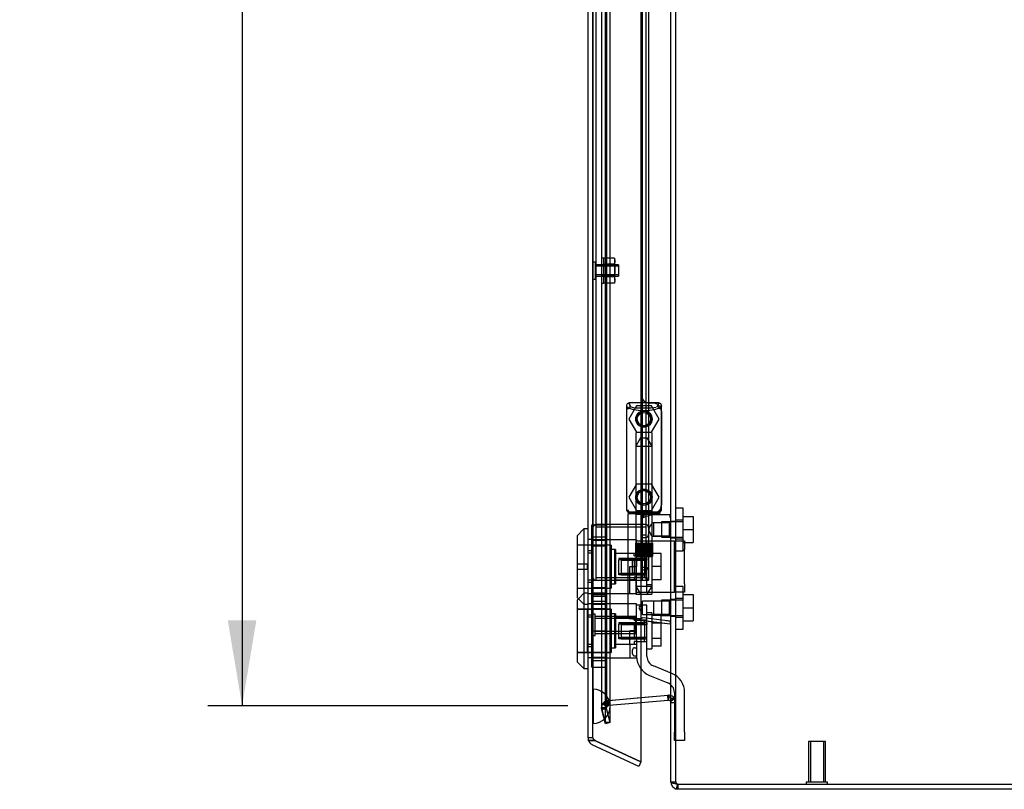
# Model space of a CAD drawing. Header units: inches. Extents: x 1 to 240, y -1 to 159.
# Tile 20 of 26: x 105 to 119, y 60 to 71. Entities that reach past the tile are written whole.
import ezdxf
from ezdxf.enums import TextEntityAlignment as Align
from ezdxf.lldxf.tags import DXFTag

# ---------------------------------------------------------------- set-up
doc = ezdxf.new("R2010")
doc.units = ezdxf.units.IN
doc.header["$MEASUREMENT"] = 0
for name, color, linetype in [('COM70220', 7, 'Continuous'), ('COM70708-1', 7, 'Continuous'), ('COM70710-5', 7, 'Continuous'), ('COM70711-1', 7, 'Continuous'), ('COM70712-10', 7, 'Continuous'), ('COM70714-1', 7, 'Continuous'), ('COM70714-2', 7, 'Continuous'), ('Default', 7, 'Continuous'), ('HNG86659-1', 7, 'Continuous'), ('HNG86659-2', 7, 'Continuous'), ('LOK10031', 7, 'Continuous'), ('LOK10031_CAM', 7, 'Continuous'), ('LOK10031_INSERT', 7, 'Continuous'), ('LOK10031_NUT', 7, 'Continuous'), ('LOK10031_SC', 7, 'Continuous'), ('NTS18118', 7, 'Continuous'), ('SCS86661', 7, 'Continuous'), ('STD26063', 7, 'Continuous'), ('STD26258', 7, 'Continuous'), ('WAM30017', 7, 'Continuous')]:
    doc.layers.add(name, color=color, linetype=linetype)
doc.styles.add('SEACAD_Times_New_Roman', font='times.ttf')
tags = doc.linetypes.add('HIDDEN2', pattern=[0.1875, 0.125, -0.0625]).pattern_tags.tags
tags[6:7] = [DXFTag(74, 4), DXFTag(75, 0), DXFTag(340, '0'), DXFTag(46, 0.0), DXFTag(50, 0.0), DXFTag(44, 0.0), DXFTag(45, 0.0)]
tags[4:5] = [DXFTag(74, 4), DXFTag(75, 0), DXFTag(340, '0'), DXFTag(46, 0.0), DXFTag(50, 0.0), DXFTag(44, 0.0), DXFTag(45, 0.0)]
doc.dimstyles.new('HAMMOND_(STH_-_240x160)', dxfattribs={"dimtxt": 1, "dimasz": 1.25, "dimexe": 0.5, "dimexo": 0.5, "dimgap": 0.25, "dimtad": 0, "dimtih": 1, "dimtoh": 1, "dimzin": 0, "dimdsep": 46, "dimtxsty": 'SEACAD_Times_New_Roman', "dimblk1": '_SE_FILLED', "dimblk2": '_SE_FILLED', "dimsah": 1, "dimcen": 0.5, "dimadec": 0, "dimazin": 0, "dimtfac": 0.8, "dimtofl": 0, "dimtmove": 0, "dimatfit": 3, "dimfxl": 1, "dimtolj": 1, "dimtzin": 0, "dimarcsym": 0})

# ---------------------------------------------------------------- blocks, each defined once
blk = doc.blocks.new('SE2')
at = {"layer": 'COM70220', "color": 7, "linetype": 'HIDDEN2'}
for p, q in [((112.976, 61.275), (112.976, 94.394)), ((112.977, 61.275), (112.977, 94.394)), ((112.979, 61.275), (112.979, 94.394)), ((113.225, 61.275), (113.225, 94.394)), ((112.976, 60.776), (112.976, 61.275)), ((112.976, 61.274), (112.977, 61.274)), ((112.977, 60.776), (112.977, 61.275)), ((112.977, 61.274), (112.979, 61.025)), ((112.979, 61.025), (112.979, 61.275)), ((113.225, 61.025), (113.225, 61.275)), ((112.979, 61.025), (112.977, 60.776)), ((112.977, 60.776), (112.976, 60.776))]:
    blk.add_line(p, q, dxfattribs=at)
for start, end in [(0, 90), (270, 0)]:
    blk.add_arc((112.975, 61.025), 0.25, start, end, dxfattribs=at)
at = {"layer": 'COM70708-1', "color": 7, "linetype": 'HIDDEN2'}
for p, q in [((114.185, 63.725), (114.113, 63.725)), ((114.113, 63.485), (114.185, 63.485)), ((114.185, 62.583), (114.113, 62.583)), ((114.113, 62.343), (114.185, 62.343)), ((114.107, 61.137), (114.168, 61.137)), ((114.163, 61.143), (114.168, 61.137))]:
    blk.add_line(p, q, dxfattribs=at)
at = {"layer": 'COM70710-5', "color": 7, "linetype": 'HIDDEN2'}
for p, q in [((113.182, 61.108), (113.198, 61.11)), ((113.199, 61.038), (113.182, 61.108)), ((113.198, 61.11), (114.067, 61.186)), ((113.205, 61.039), (113.198, 61.11)), ((114.067, 61.186), (114.086, 61.186)), ((114.068, 61.186), (114.067, 61.186)), ((114.08, 61.115), (114.086, 61.186)), ((114.085, 61.177), (114.086, 61.186)), ((114.106, 61.1), (114.163, 61.143)), ((114.107, 61.098), (114.168, 61.137)), ((114.113, 61.106), (114.163, 61.143)), ((114.113, 61.102), (114.168, 61.137)), ((114.163, 61.143), (114.168, 61.137)), ((113.1, 61.003), (113.114, 61.057)), ((113.172, 61.003), (113.1, 61.003)), ((113.103, 60.975), (113.1, 61.003)), ((113.173, 60.993), (113.103, 60.975)), ((113.158, 60.77), (113.103, 60.975)), ((113.114, 61.057), (113.118, 61.063)), ((113.177, 61.021), (113.114, 61.057)), ((113.178, 61.023), (113.118, 61.063)), ((113.178, 61.023), (113.118, 61.063)), ((113.172, 61.003), (113.177, 61.021)), ((113.173, 60.993), (113.172, 61.003)), ((113.228, 60.789), (113.173, 60.993)), ((113.177, 61.021), (113.178, 61.023)), ((113.178, 61.023), (113.199, 61.038)), ((113.199, 61.038), (113.205, 61.039)), ((113.205, 61.039), (113.675, 61.08)), ((114.113, 61.079), (114.185, 61.079)), ((113.228, 60.789), (113.158, 60.77)), ((114.113, 59.92), (114.185, 59.92))]:
    blk.add_line(p, q, dxfattribs=at)
at = {"layer": 'COM70710-5', "color": 7, "linetype": 'Continuous'}
for p, q in [((113.675, 61.08), (114.074, 61.115)), ((114.074, 61.115), (114.068, 61.186)), ((114.074, 61.115), (114.08, 61.115)), ((114.08, 61.115), (114.085, 61.177)), ((114.106, 61.1), (114.113, 61.106)), ((114.106, 61.1), (114.107, 61.098)), ((114.107, 61.098), (114.113, 61.102)), ((114.107, 61.098), (114.113, 61.079)), ((114.211, 59.885), (114.191, 59.816)), ((114.221, 59.812), (114.191, 59.816)), ((114.221, 59.812), (114.221, 59.884)), ((126.041, 59.812), (114.221, 59.812))]:
    blk.add_line(p, q, dxfattribs=at)
at = {"layer": 'COM70710-5', "color": 7, "linetype": 'HIDDEN2'}
for centre, radius, start, end in [((113.208, 61.003), 0.108, 103.7843, 145.7899), ((114.077, 61.079), 0.108, 36.8348, 85.3824), ((114.076, 61.079), 0.109, 0.0924, 32.6845), ((114.221, 59.92), 0.036, 180.0001, 253.6889)]:
    blk.add_arc(centre, radius, start, end, dxfattribs=at)
at = {"layer": 'COM70710-5', "color": 7, "linetype": 'Continuous'}
for centre, radius, start, end in [((114.077, 61.079), 0.036, 36.835, 85.3822), ((114.221, 59.92), 0.108, 180, 253.689)]:
    blk.add_arc(centre, radius, start, end, dxfattribs=at)
at = {"layer": 'COM70711-1', "color": 7, "linetype": 'Continuous'}
for p, q in [((114.113, 59.92), (114.113, 95.715)), ((113.675, 61.151), (114.074, 61.186)), ((114.074, 61.186), (114.08, 61.185)), ((114.077, 61.185), (114.077, 61.185)), ((114.106, 61.143), (114.113, 61.079)), ((114.221, 59.884), (114.191, 59.887)), ((126.041, 59.884), (114.221, 59.884))]:
    blk.add_line(p, q, dxfattribs=at)
at = {"layer": 'COM70711-1', "color": 7, "linetype": 'HIDDEN2'}
for p, q in [((114.185, 59.92), (114.185, 95.715)), ((113.158, 60.789), (113.158, 94.85)), ((113.228, 60.789), (113.228, 94.85)), ((113.1, 94.636), (113.1, 61.003)), ((113.172, 94.636), (113.172, 61.003)), ((113.178, 61.063), (113.199, 61.106)), ((113.182, 61.106), (113.198, 61.11)), ((113.199, 61.106), (113.182, 61.106)), ((113.198, 61.11), (114.067, 61.186)), ((113.205, 61.11), (113.198, 61.11)), ((113.199, 61.106), (113.205, 61.11)), ((113.205, 61.11), (113.675, 61.151)), ((114.074, 61.186), (114.067, 61.186)), ((114.077, 61.185), (114.077, 61.185)), ((114.08, 61.185), (114.086, 61.185)), ((114.106, 61.143), (114.163, 61.143)), ((113.172, 61.003), (113.1, 61.003)), ((113.103, 60.993), (113.1, 61.003)), ((113.173, 60.993), (113.103, 60.993)), ((113.158, 60.789), (113.103, 60.993)), ((113.178, 61.063), (113.118, 61.063)), ((113.172, 61.003), (113.178, 61.063)), ((113.228, 60.789), (113.173, 60.993)), ((114.113, 61.079), (114.185, 61.079)), ((113.228, 60.789), (113.158, 60.789)), ((114.113, 59.92), (114.185, 59.92)), ((114.211, 59.887), (114.191, 59.887))]:
    blk.add_line(p, q, dxfattribs=at)
at = {"layer": 'COM70711-1', "color": 7, "linetype": 'Continuous'}
blk.add_arc((113.901, 61.043), 0.228, 26.0218, 38.2777, dxfattribs=at)
blk.add_open_spline([(114.191, 59.887), (114.179, 59.889), (114.169, 59.892), (114.15, 59.898), (114.141, 59.9), (114.128, 59.906), (114.122, 59.909), (114.115, 59.914), (114.113, 59.917), (114.113, 59.92)], degree=3, knots=[0, 0, 0, 0, 0.25, 0.25, 0.5, 0.5, 0.75, 0.75, 1, 1, 1, 1], dxfattribs=at)
at = {"layer": 'COM70711-1', "color": 7, "linetype": 'HIDDEN2'}
blk.add_open_spline([(114.211, 59.887), (114.203, 59.892), (114.197, 59.898), (114.187, 59.909), (114.185, 59.914), (114.185, 59.92)], degree=3, knots=[0, 0, 0, 0, 0.5, 0.5, 1, 1, 1, 1], dxfattribs=at)
at = {"layer": 'COM70712-10', "color": 7, "linetype": 'Continuous'}
for p, q in [((113.675, 95.456), (113.675, 60.212)), ((112.903, 60.562), (112.903, 95.107)), ((112.908, 60.529), (112.909, 60.529)), ((112.909, 60.522), (112.909, 60.529)), ((113.011, 60.522), (112.909, 60.522)), ((113.011, 60.522), (113.675, 60.212)), ((113.675, 60.212), (113.011, 60.522)), ((113.645, 60.147), (112.965, 60.464)), ((113.675, 60.212), (113.645, 60.147))]:
    blk.add_line(p, q, dxfattribs=at)
at = {"layer": 'COM70712-10', "color": 7, "linetype": 'HIDDEN2'}
for p, q in [((112.975, 60.562), (112.975, 95.107)), ((113.85, 65.453), (113.8, 65.453)), ((113.975, 65.328), (113.975, 63.966)), ((113.8, 63.841), (113.85, 63.841)), ((112.975, 63.459), (112.973, 63.459)), ((112.975, 63.262), (112.903, 63.262)), ((112.975, 62.865), (112.903, 62.865)), ((112.975, 62.668), (112.973, 62.668)), ((112.975, 62.522), (112.973, 62.522)), ((112.975, 62.325), (112.903, 62.325)), ((112.975, 61.928), (112.903, 61.928)), ((112.975, 61.731), (112.973, 61.731)), ((112.975, 60.562), (112.903, 60.562)), ((112.909, 60.529), (113.009, 60.529)), ((113.011, 60.522), (112.996, 60.529))]:
    blk.add_line(p, q, dxfattribs=at)
for centre in [(113.719, 65.219), (113.719, 64.077)]:
    blk.add_circle(centre, 0.12, dxfattribs=at)
for centre, radius, start, end in [((113.8, 65.578), 0.125, 180, 270), ((113.85, 65.328), 0.125, 0, 90), ((113.85, 63.966), 0.125, 270, 0), ((113.8, 63.716), 0.125, 90, 180), ((113.011, 60.562), 0.036, 180, 245)]:
    blk.add_arc(centre, radius, start, end, dxfattribs=at)
at = {"layer": 'COM70712-10', "color": 7, "linetype": 'Continuous'}
for start, end in [(180, 197.5839), (197.5839, 245)]:
    blk.add_arc((113.011, 60.562), 0.108, start, end, dxfattribs=at)
blk.add_ellipse((113.011, 60.562), major_axis=(0.108, 0), ratio=0.9073, start_param=3.141593, end_param=3.481043, dxfattribs=at)
at = {"layer": 'COM70712-10', "color": 7, "linetype": 'HIDDEN2'}
for centre, major_axis, ratio, start_param, end_param in [((113.011, 60.562), (0.036, 0), 0.9073, 3.141593, 4.665617), ((113.011, 66.937), (0, -6.415), 0.005612, 6.236413, 6.283185)]:
    blk.add_ellipse(centre, major_axis=major_axis, ratio=ratio, start_param=start_param, end_param=end_param, dxfattribs=at)
at = {"layer": 'COM70714-1', "color": 7, "linetype": 'HIDDEN2'}
for p, q in [((113.745, 63.678), (113.018, 63.678)), ((113.745, 63.638), (113.018, 63.638)), ((113.694, 63.53), (113.745, 63.53)), ((113.694, 63.49), (113.745, 63.49)), ((113.745, 63.053), (113.694, 63.053)), ((113.745, 63.013), (113.694, 63.013)), ((113.018, 62.905), (113.745, 62.905))]:
    blk.add_line(p, q, dxfattribs=at)
for centre, radius, start, end in [((113.018, 63.635), 0.043, 90, 180), ((113.745, 63.635), 0.043, 0, 90), ((113.018, 63.635), 0.003, 90, 180), ((113.745, 63.635), 0.003, 0, 90), ((113.745, 63.533), 0.003, 270, 0), ((113.745, 63.533), 0.043, 270, 0), ((113.745, 63.01), 0.043, 0, 90), ((113.745, 63.01), 0.003, 0, 90), ((113.018, 62.908), 0.043, 180, 270), ((113.018, 62.908), 0.003, 180, 270), ((113.745, 62.908), 0.003, 270, 0), ((113.745, 62.908), 0.043, 270, 0)]:
    blk.add_arc(centre, radius, start, end, dxfattribs=at)
at = {"layer": 'COM70714-2', "color": 7, "linetype": 'HIDDEN2'}
for p, q in [((113.015, 92.803), (113.015, 62.865)), ((113.694, 92.803), (113.694, 62.865)), ((113.748, 92.803), (113.748, 62.865)), ((113.788, 92.803), (113.788, 62.865)), ((112.975, 62.865), (113.018, 62.865)), ((113.018, 62.865), (113.745, 62.865)), ((113.745, 62.865), (113.788, 62.865))]:
    blk.add_line(p, q, dxfattribs=at)
at = {"layer": 'HNG86659-1', "color": 7, "linetype": 'HIDDEN2'}
for p, q in [((113.464, 65.415), (113.464, 63.9)), ((113.464, 65.414), (113.483, 65.365)), ((113.935, 65.454), (113.501, 65.454)), ((113.526, 65.396), (113.503, 65.454)), ((113.525, 65.398), (113.503, 65.453)), ((113.913, 65.396), (113.935, 65.454)), ((113.913, 65.398), (113.935, 65.453)), ((113.974, 65.414), (113.955, 65.365)), ((113.975, 63.9), (113.975, 65.415)), ((113.526, 65.396), (113.525, 65.398)), ((113.913, 65.396), (113.913, 65.398)), ((113.599, 65.01), (113.599, 63.853)), ((113.827, 65.022), (113.611, 65.022)), ((113.839, 63.853), (113.839, 65.01)), ((113.483, 63.895), (113.483, 63.861)), ((113.483, 63.821), (113.483, 62.34)), ((113.935, 63.861), (113.503, 63.861)), ((113.503, 63.841), (113.8, 63.841)), ((113.8, 63.841), (113.503, 63.841)), ((113.599, 63.853), (113.587, 63.841)), ((113.587, 63.841), (113.599, 63.829)), ((113.839, 63.853), (113.599, 63.853)), ((113.599, 63.829), (113.839, 63.829)), ((113.599, 63.829), (113.599, 62.672)), ((113.851, 63.841), (113.839, 63.853)), ((113.839, 63.829), (113.851, 63.841)), ((113.839, 63.701), (113.839, 63.829)), ((114.101, 63.821), (113.84, 63.821)), ((113.85, 63.841), (113.936, 63.841)), ((113.936, 63.841), (113.85, 63.841)), ((113.955, 63.861), (113.955, 63.896)), ((113.859, 63.702), (113.839, 63.702)), ((114.092, 63.702), (113.859, 63.702)), ((114.092, 63.702), (113.859, 63.702)), ((113.859, 63.702), (113.859, 63.508)), ((114.113, 63.723), (114.092, 63.702)), ((114.092, 63.508), (114.092, 63.702)), ((113.839, 62.672), (113.839, 63.509)), ((113.839, 63.508), (113.859, 63.508)), ((113.859, 63.508), (114.092, 63.508)), ((114.092, 63.508), (113.859, 63.508)), ((114.092, 63.508), (114.113, 63.487)), ((113.611, 62.66), (113.827, 62.66)), ((113.7, 62.56), (113.644, 62.463)), ((113.7, 62.366), (113.7, 62.56)), ((113.859, 62.56), (113.7, 62.56)), ((114.092, 62.56), (113.859, 62.56)), ((114.092, 62.56), (113.859, 62.56)), ((113.859, 62.56), (113.859, 62.366)), ((114.113, 62.581), (114.092, 62.56)), ((114.092, 62.366), (114.092, 62.56)), ((113.644, 62.463), (113.7, 62.366)), ((113.659, 62.283), (113.517, 62.301)), ((113.642, 62.286), (114.102, 62.228)), ((113.659, 62.283), (114.1, 62.228)), ((113.7, 62.366), (113.859, 62.366)), ((113.859, 62.366), (114.092, 62.366)), ((114.092, 62.366), (113.859, 62.366)), ((114.092, 62.366), (114.113, 62.345))]:
    blk.add_line(p, q, dxfattribs=at)
for centre, radius in [((113.719, 65.219), 0.118), ((113.719, 65.219), 0.0968), ((113.719, 65.219), 0.0968), ((113.719, 64.077), 0.118), ((113.719, 64.077), 0.0968), ((113.719, 64.077), 0.0968)]:
    blk.add_circle(centre, radius, dxfattribs=at)
for centre, radius, start, end in [((113.507, 65.415), 0.0432, 170.3107, 181.0665), ((113.503, 65.415), 0.0392, 106.467, 168.78), ((113.403, 64.719), 0.706, 84.0827, 84.9945), ((113.502, 65.404), 0.0491, 88.6161, 102.0318), ((113.917, 65.514), 0.429, 188.1861, 189.6334), ((113.936, 65.404), 0.0491, 77.9682, 91.3839), ((113.522, 65.514), 0.429, 350.3666, 351.8139), ((113.935, 65.415), 0.0392, 11.22, 73.533), ((114.036, 64.719), 0.706, 95.0056, 95.9172), ((113.931, 65.415), 0.0432, 358.9335, 9.6893), ((113.508, 65.36), 0.0255, 130.6693, 167.2932), ((113.741, 66.188), 0.846, 252.8757, 268.5407), ((113.699, 66.181), 0.839, 271.3912, 287.1924), ((113.93, 65.36), 0.0255, 12.7068, 49.3307), ((113.611, 65.01), 0.0118, 90, 180), ((113.827, 65.01), 0.0118, 0, 90), ((113.503, 63.899), 0.039, 178.4395, 188.4336), ((113.402, 64.602), 0.711, 274.9928, 275.9147), ((113.503, 63.9), 0.0395, 190.0421, 269.2684), ((113.517, 63.894), 0.0339, 178.5961, 269.1461), ((113.503, 63.861), 0.0197, 180, 270), ((113.503, 63.821), 0.0197, 90, 180), ((113.503, 63.902), 0.0417, 269.1335, 269.9996), ((113.922, 63.894), 0.0339, 270.8567, 9.3811), ((113.935, 63.902), 0.0417, 270.0004, 270.8665), ((113.935, 63.9), 0.0395, 270.7315, 349.9579), ((113.936, 63.861), 0.0197, 270, 360), ((113.936, 63.821), 0.0197, 0, 90), ((114.036, 64.602), 0.711, 264.0854, 265.0071), ((113.935, 63.899), 0.039, 351.5664, 1.5605), ((114.101, 63.809), 0.0118, 88.3734, 89.9992), ((114.101, 63.809), 0.0118, 0, 88.3726), ((112.902, 64.442), 1.368, 331.1816, 331.5055), ((113.611, 62.672), 0.0118, 180, 270), ((113.827, 62.672), 0.0118, 270, 0), ((113.522, 62.34), 0.0394, 179.95, 262.875), ((114.068, 62.244), 0.0401, 21.8367, 34.9857), ((113.45, 62.218), 0.656, 0.9731, 3.5902), ((114.101, 62.24), 0.0118, 294.9228, 0), ((114.101, 62.24), 0.0118, 262.875, 274.4046), ((114.101, 62.24), 0.0118, 274.3868, 294.9231)]:
    blk.add_arc(centre, radius, start, end, dxfattribs=at)
for centre, major_axis, ratio, start_param, end_param in [((113.503, 65.442), (0, -0.0118), 0.049276, 3.017238, 3.218468), ((113.935, 65.442), (0, -0.0118), 0.049276, 3.064718, 3.265947), ((113.719, 65.406), (-0.203, 0), 0.124034, 0.415394, 2.656554)]:
    blk.add_ellipse(centre, major_axis=major_axis, ratio=ratio, start_param=start_param, end_param=end_param, dxfattribs=at)
for points, knots in [([(113.492, 65.379), (113.494, 65.382), (113.496, 65.385), (113.502, 65.39), (113.505, 65.393), (113.511, 65.395), (113.512, 65.396), (113.516, 65.397), (113.518, 65.397), (113.521, 65.397), (113.522, 65.397), (113.524, 65.396), (113.525, 65.396), (113.526, 65.396)], [0, 0, 0, 0, 0.25, 0.25, 0.5, 0.5, 0.625, 0.625, 0.75, 0.75, 0.875, 0.875, 1, 1, 1, 1]), ([(113.947, 65.379), (113.945, 65.382), (113.942, 65.385), (113.936, 65.39), (113.933, 65.393), (113.928, 65.395), (113.926, 65.396), (113.922, 65.397), (113.92, 65.397), (113.917, 65.397), (113.916, 65.397), (113.914, 65.396), (113.913, 65.396), (113.913, 65.396)], [0, 0, 0, 0, 0.25, 0.25, 0.5, 0.5, 0.625, 0.625, 0.75, 0.75, 0.875, 0.875, 1, 1, 1, 1]), ([(113.708, 63.782), (113.713, 63.784), (113.719, 63.786), (113.73, 63.791), (113.735, 63.793), (113.752, 63.8), (113.763, 63.804), (113.786, 63.811), (113.797, 63.815), (113.819, 63.82), (113.83, 63.821), (113.84, 63.821)], [0, 0, 0, 0, 0.125, 0.125, 0.25, 0.25, 0.5, 0.5, 0.75, 0.75, 1, 1, 1, 1]), ([(114.104, 63.789), (114.104, 63.798), (114.104, 63.806), (114.104, 63.815), (114.103, 63.817), (114.103, 63.82), (114.103, 63.82), (114.102, 63.821), (114.102, 63.821), (114.102, 63.821), (114.102, 63.821), (114.102, 63.821), (114.102, 63.821), (114.101, 63.821)], [0, 0, 0, 0, 0.5, 0.5, 0.75, 0.75, 0.875, 0.875, 0.9375, 0.9375, 0.96875, 0.96875, 1, 1, 1, 1]), ([(113.839, 63.702), (113.839, 63.702), (113.829, 63.69), (113.812, 63.664), (113.805, 63.654), (113.794, 63.631), (113.79, 63.618), (113.79, 63.591), (113.794, 63.578), (113.805, 63.556), (113.811, 63.546), (113.823, 63.528), (113.829, 63.521), (113.837, 63.511), (113.839, 63.508), (113.839, 63.508), (113.839, 63.508), (113.839, 63.508)], [0.2503152, 0.2503152, 0.2503152, 0.2503152, 0.375, 0.375, 0.4375, 0.4375, 0.5, 0.5, 0.5625, 0.5625, 0.625, 0.625, 0.6875, 0.6875, 0.75, 0.75, 0.7505722, 0.7505722, 0.7505722, 0.7505722]), ([(114.104, 63.789), (114.107, 63.789), (114.109, 63.788), (114.112, 63.788), (114.113, 63.788), (114.113, 63.788)], [0, 0, 0, 0, 0.5, 0.5, 1, 1, 1, 1]), ([(113.656, 62.303), (113.607, 62.31), (113.563, 62.318), (113.5, 62.331), (113.483, 62.336), (113.483, 62.34)], [0, 0, 0, 0, 0.5, 0.5, 1, 1, 1, 1]), ([(113.656, 62.303), (113.656, 62.3), (113.656, 62.297), (113.656, 62.292), (113.656, 62.289), (113.655, 62.287), (113.655, 62.286), (113.654, 62.285), (113.653, 62.285), (113.651, 62.285), (113.65, 62.285), (113.646, 62.285), (113.644, 62.286), (113.642, 62.286)], [0, 0, 0, 0, 0.25, 0.25, 0.5, 0.5, 0.625, 0.625, 0.75, 0.75, 0.875, 0.875, 1, 1, 1, 1]), ([(113.708, 62.317), (113.707, 62.317), (113.706, 62.317), (113.705, 62.316), (113.705, 62.316), (113.703, 62.316), (113.702, 62.316), (113.699, 62.315), (113.697, 62.314), (113.69, 62.312), (113.686, 62.311), (113.673, 62.307), (113.665, 62.305), (113.656, 62.303)], [0, 0, 0, 0, 0.03125, 0.03125, 0.0625, 0.0625, 0.125, 0.125, 0.25, 0.25, 0.5, 0.5, 1, 1, 1, 1]), ([(114.101, 62.267), (114.074, 62.271), (114.048, 62.274), (114.022, 62.277), (113.918, 62.29), (113.813, 62.304), (113.708, 62.317)], [0, 0, 0, 0, 0.198595, 0.198595, 0.198595, 1, 1, 1, 1]), ([(114.105, 62.259), (114.107, 62.259), (114.109, 62.26), (114.112, 62.26), (114.113, 62.26), (114.113, 62.26)], [0, 0, 0, 0, 0.5, 0.5, 1, 1, 1, 1])]:
    blk.add_open_spline(points, degree=3, knots=knots, dxfattribs=at)
blk.add_open_spline([(113.791, 63.594), (113.791, 63.597), (113.79, 63.601), (113.79, 63.605)], degree=3, dxfattribs=at)
at = {"layer": 'HNG86659-2', "color": 7, "linetype": 'HIDDEN2'}
for p, q in [((113.67, 64.943), (113.601, 64.825)), ((113.67, 64.943), (113.768, 64.943)), ((113.837, 64.825), (113.768, 64.943)), ((113.601, 64.825), (113.837, 64.825)), ((113.601, 64.825), (113.601, 63.408)), ((113.837, 63.408), (113.837, 64.825)), ((113.596, 63.408), (113.596, 63.211)), ((113.596, 63.408), (113.6, 63.408)), ((113.596, 63.408), (113.596, 63.211)), ((113.598, 63.408), (113.598, 63.211)), ((113.6, 63.408), (113.605, 63.408)), ((113.6, 63.408), (113.6, 63.211)), ((113.602, 63.408), (113.602, 63.211)), ((113.605, 63.408), (113.623, 63.408)), ((113.605, 63.408), (113.605, 63.211)), ((113.607, 63.408), (113.607, 63.211)), ((113.609, 63.408), (113.609, 63.211)), ((113.617, 63.408), (113.617, 63.211)), ((113.617, 63.408), (113.617, 63.211)), ((113.623, 63.408), (113.631, 63.408)), ((113.623, 63.408), (113.623, 63.211)), ((113.631, 63.408), (113.633, 63.408)), ((113.631, 63.408), (113.631, 63.211)), ((113.633, 63.408), (113.662, 63.408)), ((113.633, 63.408), (113.633, 63.211)), ((113.641, 63.408), (113.641, 63.211)), ((113.65, 63.408), (113.65, 63.211)), ((113.654, 63.408), (113.654, 63.211)), ((113.662, 63.408), (113.671, 63.408)), ((113.662, 63.408), (113.662, 63.211)), ((113.671, 63.408), (113.676, 63.408)), ((113.671, 63.408), (113.671, 63.211)), ((113.676, 63.408), (113.711, 63.408)), ((113.676, 63.408), (113.676, 63.211)), ((113.687, 63.408), (113.687, 63.211)), ((113.695, 63.408), (113.695, 63.211)), ((113.701, 63.408), (113.701, 63.211)), ((113.711, 63.408), (113.719, 63.408)), ((113.711, 63.408), (113.711, 63.211)), ((113.719, 63.408), (113.727, 63.408)), ((113.719, 63.408), (113.719, 63.211)), ((113.727, 63.408), (113.762, 63.408)), ((113.727, 63.408), (113.727, 63.211)), ((113.737, 63.408), (113.737, 63.211)), ((113.744, 63.408), (113.744, 63.211)), ((113.752, 63.408), (113.752, 63.211)), ((113.762, 63.408), (113.767, 63.408)), ((113.762, 63.408), (113.762, 63.211)), ((113.767, 63.408), (113.776, 63.408)), ((113.767, 63.408), (113.767, 63.211)), ((113.776, 63.408), (113.805, 63.408)), ((113.776, 63.408), (113.776, 63.211)), ((113.785, 63.408), (113.785, 63.211)), ((113.789, 63.408), (113.789, 63.211)), ((113.798, 63.408), (113.798, 63.211)), ((113.805, 63.408), (113.807, 63.408)), ((113.805, 63.408), (113.805, 63.211)), ((113.807, 63.408), (113.815, 63.408)), ((113.807, 63.408), (113.807, 63.211)), ((113.815, 63.408), (113.834, 63.408)), ((113.815, 63.408), (113.815, 63.211)), ((113.822, 63.408), (113.822, 63.211)), ((113.822, 63.408), (113.822, 63.211)), ((113.829, 63.408), (113.829, 63.211)), ((113.831, 63.408), (113.831, 63.211)), ((113.834, 63.408), (113.838, 63.408)), ((113.834, 63.408), (113.834, 63.211)), ((113.837, 63.408), (113.837, 63.211)), ((113.838, 63.408), (113.842, 63.408)), ((113.838, 63.408), (113.838, 63.211)), ((113.841, 63.408), (113.841, 63.211)), ((113.842, 63.408), (113.842, 63.211)), ((113.842, 63.211), (113.842, 63.408)), ((113.596, 63.211), (113.6, 63.211)), ((113.6, 63.211), (113.605, 63.211)), ((113.601, 63.211), (113.601, 62.778)), ((113.605, 63.211), (113.623, 63.211)), ((113.623, 63.211), (113.631, 63.211)), ((113.631, 63.211), (113.633, 63.211)), ((113.633, 63.211), (113.662, 63.211)), ((113.662, 63.211), (113.671, 63.211)), ((113.671, 63.211), (113.676, 63.211)), ((113.676, 63.211), (113.711, 63.211)), ((113.711, 63.211), (113.719, 63.211)), ((113.719, 63.211), (113.727, 63.211)), ((113.727, 63.211), (113.762, 63.211)), ((113.762, 63.211), (113.767, 63.211)), ((113.767, 63.211), (113.776, 63.211)), ((113.776, 63.211), (113.805, 63.211)), ((113.805, 63.211), (113.807, 63.211)), ((113.807, 63.211), (113.815, 63.211)), ((113.815, 63.211), (113.834, 63.211)), ((113.834, 63.211), (113.838, 63.211)), ((113.837, 62.778), (113.837, 63.211)), ((113.838, 63.211), (113.842, 63.211)), ((113.601, 62.778), (113.837, 62.778)), ((113.601, 62.778), (113.67, 62.66)), ((113.768, 62.66), (113.837, 62.778))]:
    blk.add_line(p, q, dxfattribs=at)
at = {"layer": 'LOK10031', "color": 7, "linetype": 'Continuous'}
for p, q in [((112.843, 63.614), (112.743, 63.514)), ((112.843, 63.614), (112.843, 62.514)), ((112.903, 63.614), (112.843, 63.614)), ((112.743, 63.514), (112.743, 62.614)), ((112.743, 62.614), (112.843, 62.514)), ((112.762, 62.595), (112.743, 62.576)), ((112.743, 62.576), (112.743, 61.676)), ((112.843, 62.514), (112.843, 61.576)), ((112.843, 62.514), (112.903, 62.514)), ((112.743, 61.676), (112.843, 61.576)), ((112.843, 61.576), (112.903, 61.576))]:
    blk.add_line(p, q, dxfattribs=at)
at = {"layer": 'LOK10031', "color": 7, "linetype": 'HIDDEN2'}
for p, q in [((112.973, 63.459), (112.903, 63.459)), ((112.973, 63.459), (112.973, 63.295)), ((113.613, 63.456), (112.973, 63.456)), ((113.613, 63.456), (113.613, 63.44)), ((113.243, 63.379), (112.743, 63.379)), ((112.973, 63.295), (112.903, 63.295)), ((112.973, 63.295), (112.973, 62.833)), ((113.243, 63.379), (113.243, 62.749)), ((113.303, 63.314), (113.243, 63.314)), ((113.303, 63.314), (113.303, 62.814)), ((113.613, 63.257), (113.303, 63.257)), ((113.613, 63.182), (113.613, 63.064)), ((113.513, 62.671), (113.513, 63.064)), ((113.513, 63.064), (113.613, 63.064)), ((112.973, 62.833), (112.903, 62.833)), ((112.973, 62.833), (112.973, 62.668)), ((113.243, 62.814), (113.303, 62.814)), ((113.303, 62.87), (113.513, 62.87)), ((113.613, 62.87), (113.513, 62.87)), ((112.743, 62.749), (113.243, 62.749)), ((112.843, 62.676), (112.762, 62.595)), ((112.903, 62.676), (112.843, 62.676)), ((112.973, 62.671), (113.513, 62.671)), ((113.513, 62.671), (113.613, 62.671)), ((113.613, 62.671), (113.613, 62.69)), ((112.973, 62.668), (112.903, 62.668)), ((113.243, 62.441), (112.743, 62.441)), ((112.973, 62.522), (112.903, 62.522)), ((112.973, 62.522), (112.973, 62.357)), ((113.613, 62.519), (112.973, 62.519)), ((113.243, 62.441), (113.243, 61.811)), ((113.613, 62.015), (113.613, 62.519)), ((112.973, 62.357), (112.903, 62.357)), ((112.973, 62.357), (112.973, 61.895)), ((113.303, 62.376), (113.243, 62.376)), ((113.303, 62.376), (113.303, 61.876)), ((113.613, 62.32), (113.303, 62.32)), ((113.513, 61.933), (113.513, 62.126)), ((113.613, 62.126), (113.513, 62.126)), ((112.743, 61.811), (113.243, 61.811)), ((112.973, 61.895), (112.903, 61.895)), ((112.973, 61.895), (112.973, 61.731)), ((113.243, 61.876), (113.303, 61.876)), ((113.303, 61.933), (113.513, 61.933)), ((113.513, 61.933), (113.513, 61.734)), ((113.513, 61.933), (113.613, 61.933)), ((112.973, 61.731), (112.903, 61.731)), ((112.973, 61.734), (113.513, 61.734)), ((113.513, 61.734), (113.613, 61.734)), ((113.613, 61.734), (113.613, 61.753))]:
    blk.add_line(p, q, dxfattribs=at)
at = {"layer": 'LOK10031_CAM', "color": 7, "linetype": 'HIDDEN2'}
for p, q in [((113.613, 63.44), (113.8, 63.44)), ((113.613, 63.184), (113.613, 63.44)), ((113.763, 62.69), (113.763, 63.44)), ((113.8, 63.44), (114.069, 63.44)), ((114.069, 63.44), (114.163, 63.44)), ((114.163, 63.44), (114.313, 63.44)), ((114.163, 63.315), (114.163, 63.44)), ((114.313, 63.44), (114.313, 63.315)), ((114.163, 62.815), (114.163, 63.315)), ((114.313, 62.815), (114.313, 63.315)), ((113.553, 62.985), (113.553, 63.145)), ((113.583, 63.175), (113.613, 63.175)), ((113.613, 63.223), (113.763, 63.223)), ((113.613, 62.69), (113.613, 63.064)), ((113.583, 62.955), (113.613, 62.955)), ((113.613, 62.908), (113.763, 62.908)), ((114.163, 62.69), (114.163, 62.815)), ((114.313, 62.815), (114.313, 62.69)), ((113.613, 62.69), (113.8, 62.69)), ((113.8, 62.69), (114.069, 62.69)), ((114.069, 62.69), (114.163, 62.69)), ((114.313, 62.69), (114.163, 62.69)), ((113.763, 62.503), (113.613, 62.503)), ((113.763, 62.128), (113.763, 62.503)), ((113.613, 62.285), (113.763, 62.285)), ((113.763, 61.753), (113.763, 62.128)), ((113.613, 62.015), (113.613, 61.753)), ((113.613, 61.97), (113.763, 61.97)), ((113.553, 61.79), (113.553, 61.85)), ((113.583, 61.88), (113.613, 61.88)), ((113.583, 61.76), (113.613, 61.76)), ((114.125, 61.505), (113.857, 61.614)), ((113.8, 61.475), (114.069, 61.366)), ((114.163, 61.227), (114.163, 60.648)), ((114.313, 60.648), (114.313, 61.227)), ((114.163, 60.523), (114.163, 60.648)), ((114.313, 60.523), (114.163, 60.523)), ((114.313, 60.648), (114.313, 60.523))]:
    blk.add_line(p, q, dxfattribs=at)
for centre, radius, start, end in [((113.583, 63.145), 0.03, 90, 180), ((113.583, 62.985), 0.03, 180, 270), ((113.583, 61.85), 0.03, 90, 180), ((113.583, 61.79), 0.03, 180, 270), ((113.913, 61.753), 0.3, 180, 247.9806), ((113.913, 61.753), 0.15, 180, 247.9806), ((114.013, 61.227), 0.3, 0, 67.9806), ((114.013, 61.227), 0.15, 0, 67.9806)]:
    blk.add_arc(centre, radius, start, end, dxfattribs=at)
at = {"layer": 'LOK10031_INSERT', "color": 7, "linetype": 'HIDDEN2'}
for p, q in [((113.228, 63.376), (112.743, 63.376)), ((113.228, 63.376), (113.228, 62.751)), ((113.288, 63.314), (113.228, 63.314)), ((113.288, 63.314), (113.288, 62.814)), ((113.578, 63.257), (113.288, 63.257)), ((113.578, 63.22), (113.578, 63.257)), ((112.743, 63.104), (112.893, 63.104)), ((112.893, 63.024), (112.893, 63.104)), ((113.728, 63.182), (113.353, 63.182)), ((113.353, 63.182), (113.353, 63.162)), ((113.353, 62.965), (113.353, 63.162)), ((113.728, 63.162), (113.353, 63.162)), ((113.578, 63.22), (113.728, 63.22)), ((113.578, 63.178), (113.578, 62.949)), ((113.728, 63.178), (113.578, 63.178)), ((113.728, 63.178), (113.728, 63.22)), ((113.728, 63.178), (113.728, 62.949)), ((112.893, 63.024), (112.743, 63.024)), ((113.353, 62.965), (113.728, 62.965)), ((113.353, 62.946), (113.353, 62.965)), ((113.228, 62.814), (113.288, 62.814)), ((113.288, 62.87), (113.578, 62.87)), ((113.728, 62.946), (113.353, 62.946)), ((113.578, 62.949), (113.728, 62.949)), ((113.578, 62.908), (113.578, 62.87)), ((113.613, 62.908), (113.578, 62.908)), ((113.728, 62.908), (113.728, 62.949)), ((112.743, 62.751), (113.228, 62.751)), ((112.893, 62.436), (112.743, 62.436)), ((112.893, 62.436), (112.893, 62.439)), ((113.228, 62.439), (112.893, 62.439)), ((112.893, 61.816), (112.893, 62.436)), ((113.228, 62.439), (113.228, 61.814)), ((113.288, 62.376), (113.228, 62.376)), ((113.288, 62.376), (113.288, 61.876)), ((113.578, 62.32), (113.288, 62.32)), ((113.728, 62.244), (113.353, 62.244)), ((113.353, 62.244), (113.353, 62.225)), ((113.578, 62.282), (113.578, 62.32)), ((113.578, 62.282), (113.728, 62.282)), ((113.578, 62.241), (113.578, 62.012)), ((113.728, 62.241), (113.578, 62.241)), ((113.728, 62.241), (113.728, 62.282)), ((113.728, 62.241), (113.728, 62.012)), ((113.353, 62.028), (113.353, 62.225)), ((113.728, 62.225), (113.353, 62.225)), ((113.353, 62.028), (113.728, 62.028)), ((113.353, 62.008), (113.353, 62.028)), ((113.728, 62.008), (113.353, 62.008)), ((113.578, 62.012), (113.728, 62.012)), ((113.578, 61.97), (113.578, 61.933)), ((113.613, 61.97), (113.578, 61.97)), ((113.728, 61.97), (113.728, 62.012)), ((112.743, 61.816), (112.893, 61.816)), ((112.893, 61.816), (112.893, 61.814)), ((112.893, 61.814), (113.228, 61.814)), ((113.228, 61.876), (113.288, 61.876)), ((113.288, 61.933), (113.578, 61.933))]:
    blk.add_line(p, q, dxfattribs=at)
at = {"layer": 'LOK10031_NUT', "color": 7, "linetype": 'HIDDEN2'}
for p, q in [((112.96, 63.37), (112.96, 63.676)), ((112.96, 63.676), (113.175, 63.676)), ((113.175, 63.37), (113.175, 63.676)), ((112.96, 63.497), (113.175, 63.497)), ((113.175, 63.448), (112.96, 63.448)), ((112.96, 62.758), (112.96, 63.37)), ((112.96, 63.37), (113.175, 63.37)), ((113.175, 62.758), (113.175, 63.37)), ((112.96, 62.452), (112.96, 62.758)), ((112.96, 62.758), (113.175, 62.758)), ((112.96, 62.68), (113.175, 62.68)), ((113.175, 62.452), (113.175, 62.758)), ((112.96, 62.656), (113.175, 62.656)), ((112.96, 62.631), (113.175, 62.631)), ((112.96, 62.559), (113.175, 62.559)), ((113.175, 62.51), (112.96, 62.51)), ((112.96, 62.126), (112.96, 62.452)), ((112.96, 62.452), (113.175, 62.452)), ((113.175, 62.126), (113.175, 62.452)), ((112.96, 61.596), (112.96, 62.126)), ((112.96, 62.126), (113.175, 62.126)), ((113.175, 61.596), (113.175, 62.126)), ((112.96, 61.742), (113.175, 61.742)), ((112.96, 61.693), (113.175, 61.693)), ((112.96, 61.596), (113.175, 61.596))]:
    blk.add_line(p, q, dxfattribs=at)
at = {"layer": 'LOK10031_SC', "color": 7, "linetype": 'HIDDEN2'}
for p, q in [((113.833, 63.326), (113.763, 63.326)), ((113.833, 63.326), (113.833, 62.801)), ((113.97, 63.256), (113.833, 63.256)), ((113.97, 63.064), (113.97, 63.256)), ((113.388, 63.182), (113.388, 62.946)), ((113.763, 63.182), (113.388, 63.182)), ((113.388, 63.158), (113.763, 63.158)), ((113.763, 63.182), (113.763, 63.158)), ((113.388, 62.97), (113.763, 62.97)), ((113.763, 62.946), (113.763, 62.97)), ((113.97, 63.064), (113.833, 63.064)), ((113.97, 62.871), (113.97, 63.064)), ((113.388, 62.946), (113.763, 62.946)), ((113.97, 62.871), (113.833, 62.871)), ((113.763, 62.801), (113.833, 62.801)), ((113.833, 62.389), (113.763, 62.389)), ((113.833, 62.389), (113.833, 61.864)), ((113.388, 62.244), (113.388, 62.008)), ((113.763, 62.244), (113.388, 62.244)), ((113.763, 62.244), (113.763, 62.22)), ((113.97, 62.348), (113.833, 62.348)), ((113.97, 62.237), (113.97, 62.348)), ((113.388, 62.22), (113.763, 62.22)), ((113.97, 62.237), (113.833, 62.237)), ((113.97, 62.015), (113.97, 62.237)), ((113.388, 62.032), (113.763, 62.032)), ((113.388, 62.008), (113.763, 62.008)), ((113.763, 62.008), (113.763, 62.032)), ((113.97, 62.015), (113.833, 62.015)), ((113.97, 61.904), (113.97, 62.015)), ((113.763, 61.864), (113.833, 61.864)), ((113.97, 61.904), (113.833, 61.904))]:
    blk.add_line(p, q, dxfattribs=at)
at = {"layer": 'NTS18118', "color": 7, "linetype": 'HIDDEN2'}
for p, q in [((113.1, 67.571), (113.1, 67.203)), ((113.131, 67.571), (113.1, 67.571)), ((113.289, 67.571), (113.131, 67.571)), ((113.131, 67.571), (113.131, 67.479)), ((113.289, 67.571), (113.296, 67.525)), ((113.296, 67.547), (113.289, 67.571)), ((113.1, 67.469), (113.296, 67.469)), ((113.296, 67.452), (113.1, 67.452)), ((113.289, 67.479), (113.131, 67.479)), ((113.131, 67.479), (113.131, 67.295)), ((113.296, 67.525), (113.289, 67.479)), ((113.296, 67.525), (113.296, 67.547)), ((113.296, 67.387), (113.296, 67.525)), ((113.1, 67.322), (113.296, 67.322)), ((113.1, 67.305), (113.296, 67.305)), ((113.289, 67.295), (113.131, 67.295)), ((113.131, 67.295), (113.131, 67.203)), ((113.296, 67.387), (113.289, 67.295)), ((113.289, 67.295), (113.296, 67.249)), ((113.296, 67.249), (113.296, 67.387)), ((113.1, 67.203), (113.131, 67.203)), ((113.289, 67.203), (113.131, 67.203)), ((113.296, 67.249), (113.289, 67.203)), ((113.289, 67.203), (113.296, 67.228)), ((113.296, 67.249), (113.296, 67.228))]:
    blk.add_line(p, q, dxfattribs=at)
blk.add_open_spline([(113.289, 67.479), (113.291, 67.464), (113.293, 67.449), (113.295, 67.418), (113.296, 67.402), (113.296, 67.387)], degree=3, knots=[0, 0, 0, 0, 0.5, 0.5, 1, 1, 1, 1], dxfattribs=at)
at = {"layer": 'SCS86661', "color": 7, "linetype": 'HIDDEN2'}
for p, q in [((113.609, 65.41), (113.498, 65.219)), ((113.83, 65.41), (113.609, 65.41)), ((113.94, 65.219), (113.83, 65.41)), ((113.498, 65.219), (113.609, 65.027)), ((113.83, 65.027), (113.94, 65.219)), ((113.609, 65.027), (113.83, 65.027)), ((113.609, 64.269), (113.498, 64.077)), ((113.83, 64.269), (113.609, 64.269)), ((113.94, 64.077), (113.83, 64.269)), ((113.498, 64.077), (113.609, 63.886)), ((113.83, 63.886), (113.94, 64.077)), ((113.609, 63.886), (113.83, 63.886)), ((113.975, 63.718), (113.975, 63.492)), ((114.29, 63.718), (113.975, 63.718)), ((114.29, 63.797), (114.44, 63.797)), ((114.44, 63.797), (114.44, 63.605)), ((114.29, 63.605), (114.44, 63.605)), ((114.44, 63.605), (114.44, 63.414)), ((113.975, 63.492), (114.29, 63.492)), ((114.29, 63.414), (114.44, 63.414)), ((113.975, 62.576), (113.975, 62.35)), ((114.29, 62.576), (113.975, 62.576)), ((114.29, 62.655), (114.44, 62.655)), ((114.44, 62.655), (114.44, 62.463)), ((114.29, 62.463), (114.44, 62.463)), ((114.44, 62.463), (114.44, 62.272)), ((113.975, 62.35), (114.29, 62.35)), ((114.29, 62.272), (114.44, 62.272))]:
    blk.add_line(p, q, dxfattribs=at)
for centre in [(113.719, 65.219), (113.719, 64.077)]:
    blk.add_circle(centre, 0.113, dxfattribs=at)
at = {"layer": 'STD26063', "color": 7, "linetype": 'HIDDEN2'}
for p, q in [((113.006, 67.512), (112.975, 67.512)), ((113.006, 67.512), (113.006, 67.262)), ((113.35, 67.469), (113.006, 67.469)), ((113.35, 67.45), (113.006, 67.45)), ((113.35, 67.469), (113.35, 67.305)), ((113.35, 67.324), (113.006, 67.324)), ((113.006, 67.305), (113.35, 67.305)), ((112.975, 67.262), (113.006, 67.262))]:
    blk.add_line(p, q, dxfattribs=at)
at = {"layer": 'STD26258', "color": 7, "linetype": 'HIDDEN2'}
for p, q in [((113.006, 62.368), (112.975, 62.368)), ((113.006, 62.056), (113.006, 62.368)), ((113.6, 62.337), (113.006, 62.337)), ((113.6, 62.307), (113.006, 62.307)), ((113.6, 62.087), (113.6, 62.337)), ((113.6, 62.118), (113.006, 62.118)), ((112.975, 62.056), (113.006, 62.056)), ((113.006, 62.087), (113.6, 62.087)), ((116.37, 60.509), (116.12, 60.509)), ((116.12, 60.509), (116.12, 59.915)), ((116.151, 60.509), (116.151, 59.915)), ((116.339, 60.509), (116.339, 59.915)), ((116.37, 59.915), (116.37, 60.509)), ((116.401, 59.915), (116.089, 59.915)), ((116.089, 59.915), (116.089, 59.884)), ((116.401, 59.884), (116.401, 59.915))]:
    blk.add_line(p, q, dxfattribs=at)
at = {"layer": 'WAM30017', "color": 7, "linetype": 'HIDDEN2'}
for p, q in [((114.29, 63.918), (114.185, 63.918)), ((114.29, 63.293), (114.29, 63.918)), ((114.29, 63.743), (114.185, 63.743)), ((114.185, 63.468), (114.29, 63.468)), ((114.185, 63.293), (114.29, 63.293)), ((114.29, 62.776), (114.185, 62.776)), ((114.29, 62.151), (114.29, 62.776)), ((114.29, 62.601), (114.185, 62.601)), ((114.185, 62.326), (114.29, 62.326)), ((114.185, 62.151), (114.29, 62.151))]:
    blk.add_line(p, q, dxfattribs=at)
blk = doc.blocks.new('DMBLK261')
at = {"layer": 'Default', "linetype": 'Continuous', "transparency": 16777216}
for points in [[(107.644, 93.349), (108.061, 93.349), (107.853, 94.599)], [(107.644, 62.28), (107.853, 61.03), (108.061, 62.28)]]:
    blk.add_hatch(color=7, dxfattribs=at).paths.add_polyline_path(points)
at = {"layer": 'Default', "color": 7, "linetype": 'Continuous', "transparency": 16777216}
for p, q in [((112.623, 94.599), (107.353, 94.599)), ((107.853, 94.599), (107.853, 76.845)), ((107.853, 72.145), (107.853, 61.03)), ((112.607, 61.03), (107.353, 61.03))]:
    blk.add_line(p, q, dxfattribs=at)
at = {"layer": 'Default', "color": 7, "linetype": 'Continuous', "transparency": 16777216, "style": 'SEACAD_Times_New_Roman'}
for s, p in [('33.57', (106.146, 76.495)), ('DOOR ', (105.566, 74.995)), ('OPENING', (104.606, 73.495))]:
    blk.add_text(s, height=1, dxfattribs=at).set_placement(p, align=Align.TOP_LEFT)
blk = doc.blocks.new('_SE_FILLED')
at = {"color": 0}
blk.add_line((0, 0), (-1, 0), dxfattribs=at)
blk.add_solid([(0, 0), (-1, -0.1665), (-1, 0.1665), (0, 0)], dxfattribs=at)

msp = doc.modelspace()

# ---------------------------------------------------------------- block references
at = {"layer": 'Default'}
msp.add_blockref('SE2', (0, 0), dxfattribs=at)

# ---------------------------------------------------------------- dimensions: what is measured, and where the dimension line sits
at = {"layer": 'Default', "color": 7, "linetype": 'Continuous'}
dim = msp.add_linear_dim(base=(107.853, 94.599), p1=(113.123, 94.599), p2=(113.107, 61.03), angle=269.973, text='\\A1;<>\\PDOOR \\XOPENING', dimstyle='HAMMOND_(STH_-_240x160)', dxfattribs=at)
dim.commit()
dim.dimension.update_dxf_attribs({"geometry": 'DMBLK261', "text_midpoint": (107.853, 75.995), "dimtype": 161})

doc.saveas('drawing.dxf')
